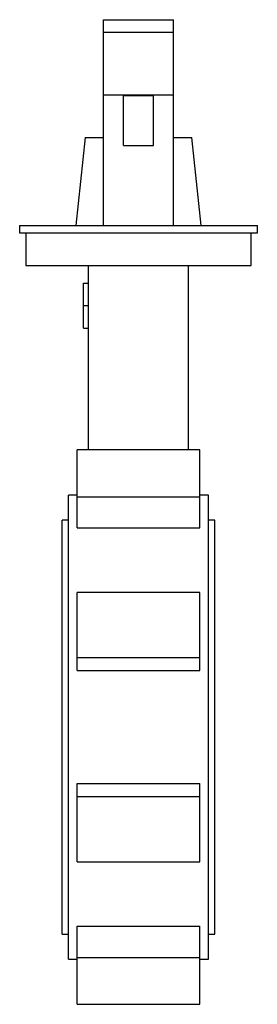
# Paper-space layout '_Posteriore' of a CAD drawing. Header units: millimetres. Extents: x -48 to 48, y -111 to 282.
import ezdxf

# ---------------------------------------------------------------- set-up
doc = ezdxf.new("R2010")
doc.units = ezdxf.units.MM

psp = doc.layouts.new('_Posteriore')

# ---------------------------------------------------------------- linework, layer by layer
at = {"color": 7, "linetype": 'Continuous', "lineweight": 25}
for p, q in [((-14, 200), (-14, 282)), ((-14, 282), (14, 282)), ((14, 200), (14, 282)), ((-14, 277), (14, 277)), ((-14, 252), (14, 252)), ((-6, 251.81), (6, 251.81)), ((-6, 231.81), (-6, 251.81)), ((6, 231.81), (6, 251.81)), ((-21.32, 235), (-25, 200)), ((-21.32, 235), (-14, 235)), ((-6, 231.81), (6, 231.81)), ((14, 235), (21.32, 235)), ((25, 200), (21.32, 235)), ((-47.5, 200), (-47.5, 197)), ((-47.5, 200), (47.5, 200)), ((-47.5, 197), (47.5, 197)), ((-45, 197), (-45, 184)), ((45, 184), (45, 197)), ((47.5, 197), (47.5, 200)), ((-45, 184), (45, 184)), ((-20, 110.51), (-20, 184)), ((20, 110.51), (20, 184)), ((-22, 159), (-22, 177)), ((-22, 177), (-20, 177)), ((-22, 168), (-20, 168)), ((-22, 159), (-20, 159)), ((24.5, 110.51), (-24.5, 110.51)), ((-24.5, 79.38), (-24.5, 110.51)), ((24.5, 79.38), (24.5, 110.51)), ((-24.5, 92.5), (-28, 92.5)), ((-28, -92.5), (-28, 92.5)), ((-24.5, 91.84), (24.5, 91.84)), ((28, 92.5), (24.5, 92.5)), ((28, -92.5), (28, 92.5)), ((-28, 82.5), (-30.5, 82.5)), ((-30.5, -82.5), (-30.5, 82.5)), ((30.5, 82.5), (28, 82.5)), ((30.5, -82.5), (30.5, 82.5)), ((-24.5, 79.38), (24.5, 79.38)), ((24.5, 53.68), (-24.5, 53.68)), ((-24.5, 22.55), (-24.5, 53.68)), ((24.5, 22.55), (24.5, 53.68)), ((-24.5, 27.71), (24.5, 27.71)), ((-24.5, 22.55), (24.5, 22.55)), ((-24.5, -53.68), (-24.5, -22.55)), ((-24.5, -22.55), (24.5, -22.55)), ((24.5, -53.68), (24.5, -22.55)), ((-24.5, -27.71), (24.5, -27.71)), ((-24.5, -53.68), (24.5, -53.68)), ((-24.5, -79.38), (24.5, -79.38)), ((-24.5, -110.51), (-24.5, -79.38)), ((24.5, -110.51), (24.5, -79.38)), ((-30.5, -82.5), (-28, -82.5)), ((28, -82.5), (30.5, -82.5)), ((-28, -92.5), (-24.5, -92.5)), ((-24.5, -91.84), (24.5, -91.84)), ((24.5, -92.5), (28, -92.5)), ((-24.5, -110.51), (24.5, -110.51))]:
    psp.add_line(p, q, dxfattribs=at)

doc.saveas('drawing.dxf')
